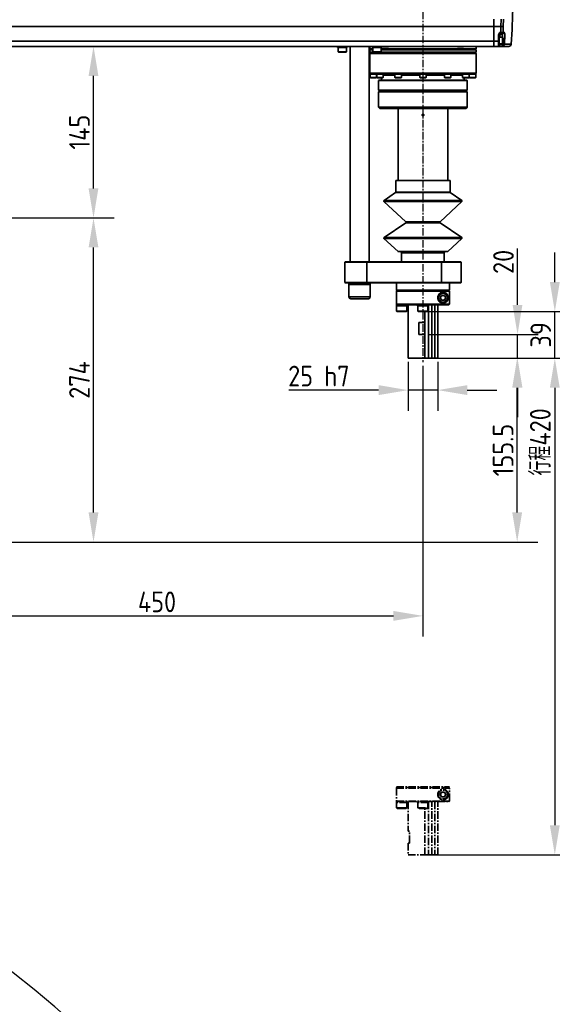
# Model space of a CAD drawing. Header units: millimetres. Extents: x 13873 to 18697, y 1443 to 6366.
# Tile 22 of 28: x 16232 to 16683, y 4175 to 5007. Entities that reach past the tile are written whole.
import ezdxf

# ---------------------------------------------------------------- set-up
doc = ezdxf.new("R2010")
doc.units = ezdxf.units.MM
doc.header["$PDSIZE"] = -1
doc.linetypes.add('CENTER', pattern=[10.16, 6.35, -1.27, 1.27, -1.27])
doc.styles.add('标准汉字', font='gbenor.shx', dxfattribs={"bigfont": 'gbcbig.shx'})
doc.dimstyles.new('ISO-25', dxfattribs={"dimscale": 5, "dimtxt": 3.5, "dimasz": 5, "dimexe": 3.5, "dimexo": 0.625, "dimtad": 1, "dimdec": 1, "dimdsep": 46, "dimtxsty": '标准汉字', "dimcen": 2.5, "dimclrd": 1, "dimclre": 1, "dimadec": 0, "dimazin": 0, "dimtfac": 1, "dimtdec": 1, "dimtmove": 1, "dimatfit": 3, "dimfxl": 1, "dimarcsym": 0})

# ---------------------------------------------------------------- blocks, each defined once
blk = doc.blocks.new('*D59')
at = {"color": 1, "lineweight": -2, "transparency": 16777216}
for p, q in [((16123.47, 4830.11), (16123.47, 4485.87)), ((16573.47, 4714.84), (16573.47, 4485.87)), ((16148.47, 4503.37), (16548.47, 4503.37))]:
    blk.add_line(p, q, dxfattribs=at)
at = {"color": 1, "transparency": 16777216}
for points in [[(16148.47, 4507.53), (16148.47, 4499.2), (16123.47, 4503.37)], [(16548.47, 4507.53), (16548.47, 4499.2), (16573.47, 4503.37)]]:
    blk.add_solid(points, dxfattribs=at)
at = {"layer": 'Defpoints', "color": 0, "transparency": 16777216}
for p in [(16123.47, 4833.24), (16573.47, 4717.96), (16573.47, 4503.37)]:
    blk.add_point(p, dxfattribs=at)
at = {"color": 0, "transparency": 16777216, "insert": (16348.47, 4515.24), "char_height": 17.5, "attachment_point": 5, "style": '标准汉字'}
blk.add_mtext('450', dxfattribs=at)
blk = doc.blocks.new('*D60')
at = {"color": 1, "lineweight": -2, "transparency": 16777216}
for p, q in [((16166.09, 4839.79), (16312.2, 4839.79)), ((16294.7, 4590.79), (16294.7, 4814.79)), ((15764.09, 4565.79), (16312.2, 4565.79))]:
    blk.add_line(p, q, dxfattribs=at)
at = {"color": 1, "transparency": 16777216}
for points in [[(16290.53, 4814.79), (16298.86, 4814.79), (16294.7, 4839.79)], [(16290.53, 4590.79), (16298.86, 4590.79), (16294.7, 4565.79)]]:
    blk.add_solid(points, dxfattribs=at)
at = {"layer": 'Defpoints', "color": 0, "transparency": 16777216}
for p in [(16162.97, 4839.79), (16294.7, 4839.79), (15760.97, 4565.79)]:
    blk.add_point(p, dxfattribs=at)
at = {"color": 0, "transparency": 16777216, "insert": (16282.82, 4702.79), "char_height": 17.5, "attachment_point": 5, "rotation": 90, "style": '标准汉字'}
blk.add_mtext('274', dxfattribs=at)
blk = doc.blocks.new('*D61')
at = {"color": 1, "lineweight": -2, "transparency": 16777216}
for p, q in [((16260.28, 4984.79), (16312.2, 4984.79)), ((16294.7, 4864.79), (16294.7, 4959.79)), ((16166.09, 4839.79), (16312.2, 4839.79))]:
    blk.add_line(p, q, dxfattribs=at)
at = {"color": 1, "transparency": 16777216}
for points in [[(16290.53, 4959.79), (16298.86, 4959.79), (16294.7, 4984.79)], [(16290.53, 4864.79), (16298.86, 4864.79), (16294.7, 4839.79)]]:
    blk.add_solid(points, dxfattribs=at)
at = {"layer": 'Defpoints', "color": 0, "transparency": 16777216}
for p in [(16257.15, 4984.79), (16294.7, 4984.79), (16162.97, 4839.79)]:
    blk.add_point(p, dxfattribs=at)
at = {"color": 0, "transparency": 16777216, "insert": (16282.82, 4912.29), "char_height": 17.5, "attachment_point": 5, "rotation": 90, "style": '标准汉字'}
blk.add_mtext('145', dxfattribs=at)
blk = doc.blocks.new('*D62')
at = {"color": 1, "lineweight": -2, "transparency": 16777216}
for p, q in [((16506.26, 5637.18), (15382.56, 5637.18)), ((15400.06, 4590.79), (15400.06, 5612.18)), ((15500.34, 4565.79), (15382.56, 4565.79))]:
    blk.add_line(p, q, dxfattribs=at)
at = {"color": 1, "transparency": 16777216}
for points in [[(15395.89, 5612.18), (15404.22, 5612.18), (15400.06, 5637.18)], [(15395.89, 4590.79), (15404.22, 4590.79), (15400.06, 4565.79)]]:
    blk.add_solid(points, dxfattribs=at)
at = {"layer": 'Defpoints', "color": 0, "transparency": 16777216}
for p in [(15400.06, 5637.18), (16509.38, 5637.18), (15503.47, 4565.79)]:
    blk.add_point(p, dxfattribs=at)
at = {"color": 0, "transparency": 16777216, "insert": (15388.18, 5101.48), "char_height": 17.5, "attachment_point": 5, "rotation": 90, "style": '标准汉字'}
blk.add_mtext('1071', dxfattribs=at)
blk = doc.blocks.new('*D63')
at = {"color": 1, "lineweight": -2, "transparency": 16777216}
for p, q in [((16560.97, 4718.17), (16560.97, 4676.73)), ((16585.97, 4718.17), (16585.97, 4676.73)), ((16535.97, 4694.23), (16459.87, 4694.23)), ((16585.97, 4694.23), (16560.97, 4694.23)), ((16610.97, 4694.23), (16635.97, 4694.23))]:
    blk.add_line(p, q, dxfattribs=at)
at = {"color": 1, "transparency": 16777216}
for points in [[(16535.97, 4698.4), (16535.97, 4690.06), (16560.97, 4694.23)], [(16610.97, 4698.4), (16610.97, 4690.06), (16585.97, 4694.23)]]:
    blk.add_solid(points, dxfattribs=at)
at = {"layer": 'Defpoints', "color": 0, "transparency": 16777216}
for p in [(16560.97, 4721.29), (16585.97, 4721.29), (16585.97, 4694.23)]:
    blk.add_point(p, dxfattribs=at)
at = {"color": 0, "transparency": 16777216, "insert": (16485.42, 4706.11), "char_height": 17.5, "attachment_point": 5, "style": '标准汉字'}
blk.add_mtext('25 h7', dxfattribs=at)
blk = doc.blocks.new('*D64')
at = {"color": 1, "lineweight": -2, "transparency": 16777216}
for p, q in [((16653.51, 4766.29), (16653.51, 4813.97)), ((16578.25, 4741.29), (16671.01, 4741.29)), ((16653.51, 4721.29), (16653.51, 4741.29)), ((16589.09, 4721.29), (16671.01, 4721.29)), ((16653.51, 4696.29), (16653.51, 4671.29))]:
    blk.add_line(p, q, dxfattribs=at)
at = {"color": 1, "transparency": 16777216}
for points in [[(16649.34, 4766.29), (16657.68, 4766.29), (16653.51, 4741.29)], [(16649.34, 4696.29), (16657.68, 4696.29), (16653.51, 4721.29)]]:
    blk.add_solid(points, dxfattribs=at)
at = {"layer": 'Defpoints', "color": 0, "transparency": 16777216}
for p in [(16575.12, 4741.29), (16653.51, 4741.29), (16585.97, 4721.29)]:
    blk.add_point(p, dxfattribs=at)
at = {"color": 0, "transparency": 16777216, "insert": (16641.64, 4802.63), "char_height": 17.5, "attachment_point": 5, "rotation": 90, "style": '标准汉字'}
blk.add_mtext('20', dxfattribs=at)
blk = doc.blocks.new('*D66')
at = {"color": 1, "lineweight": -2, "transparency": 16777216}
for p, q in [((16685.08, 4785.59), (16685.08, 4810.59)), ((16576.59, 4760.59), (16702.58, 4760.59)), ((16685.08, 4721.29), (16685.08, 4760.59)), ((16589.09, 4721.29), (16702.58, 4721.29)), ((16685.08, 4696.29), (16685.08, 4671.29))]:
    blk.add_line(p, q, dxfattribs=at)
at = {"color": 1, "transparency": 16777216}
for points in [[(16680.91, 4785.59), (16689.25, 4785.59), (16685.08, 4760.59)], [(16680.91, 4696.29), (16689.25, 4696.29), (16685.08, 4721.29)]]:
    blk.add_solid(points, dxfattribs=at)
at = {"layer": 'Defpoints', "color": 0, "transparency": 16777216}
for p in [(16573.47, 4760.59), (16685.08, 4760.59), (16585.97, 4721.29)]:
    blk.add_point(p, dxfattribs=at)
at = {"color": 0, "transparency": 16777216, "insert": (16673.21, 4740.94), "char_height": 17.5, "attachment_point": 5, "rotation": 90, "style": '标准汉字'}
blk.add_mtext('39', dxfattribs=at)
blk = doc.blocks.new('*D67')
at = {"color": 1, "lineweight": -2, "transparency": 16777216}
for p, q in [((16589.09, 4721.29), (16702.58, 4721.29)), ((16685.08, 4696.29), (16685.08, 4326.35)), ((16578.16, 4301.35), (16702.58, 4301.35))]:
    blk.add_line(p, q, dxfattribs=at)
at = {"color": 1, "transparency": 16777216}
for points in [[(16680.91, 4696.29), (16689.25, 4696.29), (16685.08, 4721.29)], [(16680.91, 4326.35), (16689.25, 4326.35), (16685.08, 4301.35)]]:
    blk.add_solid(points, dxfattribs=at)
at = {"layer": 'Defpoints', "color": 0, "transparency": 16777216}
for p in [(16585.97, 4721.29), (16575.04, 4301.35), (16685.08, 4301.35)]:
    blk.add_point(p, dxfattribs=at)
at = {"color": 0, "transparency": 16777216, "insert": (16672.82, 4650.5), "char_height": 17.5, "attachment_point": 5, "rotation": 90, "style": '标准汉字'}
blk.add_mtext('行程420', dxfattribs=at)
blk = doc.blocks.new('*D73')
at = {"color": 1, "lineweight": -2, "transparency": 16777216}
for p, q in [((16572.61, 4721.29), (16670.71, 4721.29)), ((16653.21, 4590.79), (16653.21, 4696.29)), ((15635.34, 4565.79), (16670.71, 4565.79))]:
    blk.add_line(p, q, dxfattribs=at)
at = {"color": 1, "transparency": 16777216}
for points in [[(16649.04, 4696.29), (16657.38, 4696.29), (16653.21, 4721.29)], [(16649.04, 4590.79), (16657.38, 4590.79), (16653.21, 4565.79)]]:
    blk.add_solid(points, dxfattribs=at)
at = {"layer": 'Defpoints', "color": 0, "transparency": 16777216}
for p in [(16569.48, 4721.29), (16653.21, 4721.29), (15632.22, 4565.79)]:
    blk.add_point(p, dxfattribs=at)
at = {"color": 0, "transparency": 16777216, "insert": (16641.34, 4643.54), "char_height": 17.5, "attachment_point": 5, "rotation": 90, "style": '标准汉字'}
blk.add_mtext('155.5', dxfattribs=at)

msp = doc.modelspace()

# ---------------------------------------------------------------- linework, layer by layer
at = {"color": 4, "linetype": 'CENTER'}
msp.add_line((16573.47, 5075.09), (16573.47, 4717.96), dxfattribs=at)
at = {"linetype": 'Continuous', "lineweight": 35}
for p, q in [((16633.47, 5007.9), (16633.47, 5001.7)), ((16639.42, 5001.7), (16639.57, 5007.9)), ((16641.53, 5007.85), (16641.38, 5001.86)), ((16633.47, 5001.7), (16043.47, 5001.7)), ((16633.47, 5001.7), (16633.47, 4989.17)), ((16639.42, 5001.7), (16633.47, 5001.7)), ((16637.47, 4989.17), (16637.47, 4994.33)), ((16638.47, 4996.54), (16639.27, 4996.54)), ((16638.47, 4996.54), (16638.47, 4994.79)), ((16639.27, 4994.79), (16638.47, 4994.79)), ((16638.47, 4994.79), (16638.47, 4992.54)), ((16639.27, 4994.79), (16639.27, 4996.54)), ((16640.13, 4994.79), (16639.27, 4994.79)), ((16641.23, 4996.68), (16642.1, 4996.68)), ((16043.47, 4989.17), (16633.47, 4989.17)), ((16633.47, 4989.17), (16633.47, 4984.79)), ((16637.47, 4989.17), (16633.47, 4989.17)), ((16637.97, 4992.54), (16637.47, 4992.54)), ((16637.47, 4984.79), (16637.47, 4989.17)), ((16637.47, 4987.04), (16637.97, 4987.04)), ((16637.47, 4986.79), (16638.47, 4986.79)), ((16640.67, 4992.54), (16637.97, 4992.54)), ((16637.97, 4987.04), (16637.97, 4992.54)), ((16637.97, 4992.54), (16637.97, 4987.25)), ((16637.97, 4987.25), (16637.97, 4987.04)), ((16637.97, 4987.04), (16640.67, 4987.04)), ((16638.47, 4987.04), (16638.47, 4986.79)), ((16638.47, 4986.79), (16638.47, 4984.79)), ((16638.47, 4986.79), (16640.4, 4986.79)), ((16640.4, 4986.79), (16640.42, 4987.04)), ((16640.4, 4986.79), (16642.36, 4986.63)), ((16640.4, 4984.79), (16640.4, 4986.79)), ((16640.97, 4992.24), (16640.67, 4992.54)), ((16640.67, 4987.04), (16640.67, 4992.54)), ((16640.67, 4987.04), (16640.97, 4987.34)), ((16640.97, 4992.24), (16640.97, 4987.34)), ((16640.97, 4991.28), (16642.72, 4991.15)), ((16642.36, 4986.63), (16648.09, 4986.63)), ((16633.47, 4984.79), (16043.47, 4984.79)), ((16500.68, 4984.79), (16500.68, 4984.49)), ((16509.68, 4984.49), (16500.68, 4984.49)), ((16501.68, 4984.49), (16501.68, 4983.79)), ((16501.68, 4983.79), (16501.68, 4980.14)), ((16501.68, 4983.79), (16508.68, 4983.79)), ((16501.68, 4980.14), (16502.03, 4979.79)), ((16501.68, 4980.14), (16508.68, 4980.14)), ((16508.33, 4979.79), (16502.03, 4979.79)), ((16508.33, 4979.79), (16508.68, 4980.14)), ((16508.68, 4983.79), (16508.68, 4984.49)), ((16508.68, 4980.14), (16508.68, 4983.79)), ((16509.68, 4984.49), (16509.68, 4984.79)), ((16511.91, 4984.79), (16511.91, 4802.79)), ((16527.91, 4802.79), (16527.91, 4984.79)), ((16528.47, 4984.79), (16528.47, 4982.69)), ((16528.47, 4982.69), (16528.87, 4982.29)), ((16528.47, 4982.69), (16531.13, 4982.69)), ((16528.97, 4982.29), (16528.47, 4981.79)), ((16528.47, 4981.79), (16528.47, 4979.79)), ((16531.13, 4981.79), (16528.47, 4981.79)), ((16528.47, 4979.79), (16528.97, 4979.29)), ((16531.48, 4979.79), (16528.47, 4979.79)), ((16528.87, 4979.29), (16528.47, 4978.89)), ((16528.47, 4978.89), (16528.47, 4962.19)), ((16618.47, 4978.89), (16528.47, 4978.89)), ((16528.87, 4982.29), (16531.13, 4982.29)), ((16618.07, 4979.29), (16528.87, 4979.29)), ((16530.13, 4984.79), (16530.13, 4984.49)), ((16539.13, 4984.49), (16530.13, 4984.49)), ((16531.13, 4984.49), (16531.13, 4983.79)), ((16531.13, 4983.79), (16531.13, 4980.14)), ((16531.13, 4983.79), (16536.38, 4983.79)), ((16538.13, 4983.79), (16531.13, 4983.79)), ((16531.13, 4980.14), (16531.48, 4979.79)), ((16531.13, 4980.14), (16536.38, 4980.14)), ((16536.2, 4979.79), (16531.48, 4979.79)), ((16537.78, 4979.79), (16536.2, 4979.79)), ((16536.38, 4983.79), (16538.13, 4983.79)), ((16536.38, 4980.14), (16538.13, 4980.14)), ((16537.78, 4979.79), (16538.13, 4980.14)), ((16573.47, 4979.79), (16537.78, 4979.79)), ((16538.13, 4983.79), (16538.13, 4984.49)), ((16538.13, 4980.14), (16538.13, 4983.79)), ((16538.13, 4982.69), (16618.47, 4982.69)), ((16538.13, 4982.29), (16561.2, 4982.29)), ((16573.47, 4981.79), (16538.13, 4981.79)), ((16539.13, 4984.49), (16539.13, 4984.79)), ((16539.17, 4984.39), (16539.17, 4984.79)), ((16539.17, 4984.39), (16539.7, 4984.76)), ((16544.33, 4984.39), (16539.17, 4984.39)), ((16539.72, 4984.79), (16539.7, 4984.76)), ((16539.7, 4984.76), (16539.7, 4984.79)), ((16544.29, 4984.79), (16544.29, 4984.76)), ((16544.33, 4984.39), (16544.29, 4984.76)), ((16544.33, 4984.79), (16544.33, 4984.39)), ((16562.65, 4982.29), (16561.16, 4982.29)), ((16562.65, 4982.29), (16616.35, 4982.29)), ((16618.47, 4981.79), (16573.47, 4981.79)), ((16618.47, 4979.79), (16573.47, 4979.79)), ((16602.6, 4984.39), (16602.6, 4984.79)), ((16602.6, 4984.39), (16602.64, 4984.76)), ((16607.76, 4984.39), (16602.6, 4984.39)), ((16602.64, 4984.76), (16602.64, 4984.79)), ((16607.24, 4984.76), (16607.22, 4984.79)), ((16607.24, 4984.79), (16607.24, 4984.76)), ((16607.76, 4984.39), (16607.24, 4984.76)), ((16607.76, 4984.79), (16607.76, 4984.39)), ((16616.49, 4982.29), (16616.35, 4982.29)), ((16616.74, 4982.29), (16618.07, 4982.29)), ((16618.47, 4981.79), (16617.97, 4982.29)), ((16617.97, 4979.29), (16618.47, 4979.79)), ((16618.07, 4982.29), (16618.47, 4982.69)), ((16618.47, 4978.89), (16618.07, 4979.29)), ((16618.47, 4982.69), (16618.47, 4984.79)), ((16618.47, 4979.79), (16618.47, 4981.79)), ((16618.47, 4962.19), (16618.47, 4978.89)), ((16637.47, 4984.79), (16633.47, 4984.79)), ((16640.4, 4984.79), (16638.47, 4984.79)), ((16646.1, 4984.79), (16640.4, 4984.79)), ((16528.47, 4962.19), (16528.87, 4961.79)), ((16528.47, 4962.19), (16618.47, 4962.19)), ((16528.72, 4961.79), (16528.72, 4961.29)), ((16528.88, 4961.79), (16528.72, 4961.79)), ((16528.72, 4961.29), (16528.72, 4958.59)), ((16528.72, 4961.29), (16529.96, 4961.29)), ((16534.22, 4961.29), (16528.72, 4961.29)), ((16528.88, 4961.79), (16534.34, 4961.79)), ((16529.96, 4961.29), (16534.22, 4961.29)), ((16534.22, 4961.29), (16534.22, 4961.79)), ((16534.22, 4958.59), (16534.22, 4961.29)), ((16534.34, 4961.79), (16534.34, 4961.29)), ((16534.34, 4961.29), (16534.34, 4958.59)), ((16534.34, 4961.29), (16536.94, 4961.29)), ((16539.84, 4961.29), (16534.34, 4961.29)), ((16535.31, 4961.79), (16534.39, 4961.79)), ((16535.31, 4961.79), (16550.37, 4961.79)), ((16536.94, 4961.29), (16539.84, 4961.29)), ((16539.84, 4961.29), (16539.84, 4961.79)), ((16539.84, 4958.59), (16539.84, 4961.29)), ((16539.84, 4960.79), (16549.72, 4960.79)), ((16549.72, 4961.79), (16549.72, 4961.29)), ((16549.72, 4961.29), (16549.72, 4958.59)), ((16549.72, 4961.29), (16553.71, 4961.29)), ((16555.22, 4961.29), (16549.72, 4961.29)), ((16551.97, 4961.79), (16550.37, 4961.79)), ((16551.97, 4961.79), (16572.54, 4961.79)), ((16553.71, 4961.29), (16555.22, 4961.29)), ((16555.22, 4961.29), (16555.22, 4961.79)), ((16555.22, 4958.59), (16555.22, 4961.29)), ((16555.22, 4960.79), (16570.72, 4960.79)), ((16570.72, 4961.79), (16570.72, 4961.29)), ((16570.72, 4961.29), (16570.72, 4958.59)), ((16570.72, 4961.29), (16575.77, 4961.29)), ((16576.22, 4961.29), (16570.72, 4961.29)), ((16574.39, 4961.79), (16572.54, 4961.79)), ((16574.39, 4961.79), (16594.96, 4961.79)), ((16575.77, 4961.29), (16576.22, 4961.29)), ((16576.22, 4961.29), (16576.22, 4961.79)), ((16576.22, 4958.59), (16576.22, 4961.29)), ((16576.22, 4960.79), (16591.72, 4960.79)), ((16591.72, 4961.79), (16591.72, 4961.29)), ((16591.72, 4961.29), (16591.72, 4958.59)), ((16591.72, 4961.29), (16597.21, 4961.29)), ((16597.22, 4961.29), (16591.72, 4961.29)), ((16596.56, 4961.79), (16594.96, 4961.79)), ((16596.56, 4961.79), (16611.62, 4961.79)), ((16597.21, 4961.29), (16597.22, 4961.29)), ((16597.22, 4961.29), (16597.22, 4961.79)), ((16597.22, 4958.59), (16597.22, 4961.29)), ((16597.22, 4960.79), (16607.09, 4960.79)), ((16607.09, 4961.79), (16607.09, 4961.29)), ((16607.09, 4961.29), (16607.09, 4958.59)), ((16607.09, 4961.29), (16612.59, 4961.29)), ((16607.39, 4961.29), (16607.09, 4961.29)), ((16612.59, 4961.29), (16607.39, 4961.29)), ((16612.55, 4961.79), (16611.62, 4961.79)), ((16612.59, 4961.29), (16612.59, 4961.79)), ((16612.59, 4961.79), (16618.06, 4961.79)), ((16612.59, 4958.59), (16612.59, 4961.29)), ((16612.72, 4961.79), (16612.72, 4961.29)), ((16612.72, 4961.29), (16612.72, 4958.59)), ((16612.72, 4961.29), (16618.22, 4961.29)), ((16613.96, 4961.29), (16612.72, 4961.29)), ((16618.22, 4961.29), (16613.96, 4961.29)), ((16618.07, 4961.79), (16618.47, 4962.19)), ((16618.22, 4961.79), (16618.07, 4961.79)), ((16618.22, 4961.29), (16618.22, 4961.79)), ((16618.22, 4958.59), (16618.22, 4961.29)), ((16528.72, 4958.59), (16529.02, 4958.29)), ((16528.72, 4958.59), (16529.96, 4958.59)), ((16530.13, 4958.29), (16529.02, 4958.29)), ((16529.96, 4958.59), (16534.22, 4958.59)), ((16533.92, 4958.29), (16530.13, 4958.29)), ((16533.92, 4958.29), (16534.22, 4958.59)), ((16534.34, 4958.59), (16534.64, 4958.29)), ((16534.34, 4958.59), (16536.94, 4958.59)), ((16536.96, 4958.29), (16534.64, 4958.29)), ((16536.37, 4956.29), (16535.97, 4955.89)), ((16535.97, 4955.89), (16535.97, 4947.79)), ((16610.97, 4955.89), (16535.97, 4955.89)), ((16573.47, 4956.29), (16536.37, 4956.29)), ((16536.94, 4958.59), (16539.84, 4958.59)), ((16539.54, 4958.29), (16536.96, 4958.29)), ((16538.47, 4958.29), (16538.47, 4956.29)), ((16539.54, 4958.29), (16539.84, 4958.59)), ((16539.84, 4960.39), (16549.72, 4960.39)), ((16549.72, 4958.59), (16550.02, 4958.29)), ((16549.72, 4958.59), (16553.71, 4958.59)), ((16553.57, 4958.29), (16550.02, 4958.29)), ((16554.92, 4958.29), (16553.57, 4958.29)), ((16553.71, 4958.59), (16555.22, 4958.59)), ((16554.92, 4958.29), (16555.22, 4958.59)), ((16555.22, 4960.39), (16570.72, 4960.39)), ((16570.72, 4958.59), (16571.02, 4958.29)), ((16570.72, 4958.59), (16575.77, 4958.59)), ((16575.52, 4958.29), (16571.02, 4958.29)), ((16610.57, 4956.29), (16573.47, 4956.29)), ((16575.92, 4958.29), (16575.52, 4958.29)), ((16575.77, 4958.59), (16576.22, 4958.59)), ((16575.92, 4958.29), (16576.22, 4958.59)), ((16576.22, 4960.39), (16591.72, 4960.39)), ((16591.72, 4958.59), (16592.02, 4958.29)), ((16591.72, 4958.59), (16597.21, 4958.59)), ((16596.92, 4958.29), (16592.02, 4958.29)), ((16596.92, 4958.29), (16597.22, 4958.59)), ((16597.21, 4958.59), (16597.22, 4958.59)), ((16597.22, 4960.39), (16607.09, 4960.39)), ((16607.09, 4958.59), (16607.39, 4958.29)), ((16607.09, 4958.59), (16612.59, 4958.59)), ((16612.29, 4958.29), (16607.39, 4958.29)), ((16608.47, 4956.29), (16608.47, 4958.29)), ((16610.97, 4955.89), (16610.57, 4956.29)), ((16610.97, 4947.79), (16610.97, 4955.89)), ((16612.29, 4958.29), (16612.59, 4958.59)), ((16612.72, 4958.59), (16613.02, 4958.29)), ((16612.72, 4958.59), (16618.22, 4958.59)), ((16617.92, 4958.29), (16613.02, 4958.29)), ((16617.92, 4958.29), (16618.22, 4958.59)), ((16535.97, 4947.79), (16536.47, 4947.29)), ((16610.97, 4947.79), (16535.97, 4947.79)), ((16536.97, 4947.29), (16535.97, 4946.29)), ((16536.97, 4947.29), (16535.97, 4946.29)), ((16535.97, 4946.29), (16535.97, 4933.29)), ((16535.97, 4946.29), (16535.97, 4933.29)), ((16610.97, 4946.29), (16535.97, 4946.29)), ((16610.47, 4947.29), (16536.47, 4947.29)), ((16610.97, 4946.29), (16609.97, 4947.29)), ((16610.97, 4946.29), (16609.97, 4947.29)), ((16610.47, 4947.29), (16610.97, 4947.79)), ((16610.97, 4933.29), (16610.97, 4946.29)), ((16610.97, 4933.29), (16610.97, 4946.29)), ((16535.97, 4933.29), (16536.97, 4932.29)), ((16535.97, 4933.29), (16536.97, 4932.29)), ((16610.97, 4933.29), (16535.97, 4933.29)), ((16536.97, 4932.29), (16609.97, 4932.29)), ((16552.47, 4932.29), (16552.47, 4871.29)), ((16552.47, 4932.29), (16552.47, 4871.29)), ((16573.92, 4927.39), (16572.76, 4927.02)), ((16573.92, 4927.39), (16572.76, 4927.02)), ((16594.47, 4871.29), (16594.47, 4932.29)), ((16594.47, 4871.29), (16594.47, 4932.29)), ((16609.97, 4932.29), (16610.97, 4933.29)), ((16609.97, 4932.29), (16610.97, 4933.29)), ((16572.76, 4927.02), (16573.22, 4927.16)), ((16572.76, 4927.02), (16573.22, 4927.16)), ((16550.47, 4871.29), (16550.47, 4861.42)), ((16596.47, 4871.29), (16550.47, 4871.29)), ((16596.47, 4861.42), (16596.47, 4871.29)), ((16550.36, 4861.22), (16540.58, 4854.55)), ((16596.58, 4861.22), (16550.36, 4861.22)), ((16550.47, 4861.42), (16596.47, 4861.42)), ((16606.35, 4854.55), (16596.58, 4861.22)), ((16540.52, 4853.77), (16559.01, 4836.52)), ((16606.41, 4853.77), (16540.52, 4853.77)), ((16540.58, 4854.55), (16604.62, 4854.55)), ((16587.92, 4836.52), (16606.41, 4853.77)), ((16604.62, 4854.55), (16606.35, 4854.55)), ((16558.95, 4835.74), (16540.58, 4823.22)), ((16587.98, 4835.74), (16558.95, 4835.74)), ((16559.01, 4836.52), (16587.16, 4836.52)), ((16587.16, 4836.52), (16587.92, 4836.52)), ((16606.35, 4823.22), (16587.98, 4835.74)), ((16540.52, 4822.44), (16552.4, 4811.36)), ((16606.41, 4822.44), (16540.52, 4822.44)), ((16540.58, 4823.22), (16604.62, 4823.22)), ((16594.54, 4811.36), (16606.41, 4822.44)), ((16604.62, 4823.22), (16606.35, 4823.22)), ((16552.4, 4811.36), (16594.54, 4811.36)), ((16593.27, 4811.29), (16552.57, 4811.29)), ((16594.37, 4811.29), (16593.27, 4811.29)), ((16507.91, 4802.79), (16507.41, 4802.29)), ((16507.91, 4802.79), (16525.72, 4802.79)), ((16525.96, 4802.29), (16525.72, 4802.79)), ((16525.72, 4802.79), (16588.96, 4802.79)), ((16555.47, 4810.29), (16555.47, 4802.79)), ((16590.52, 4810.29), (16555.47, 4810.29)), ((16588.96, 4802.79), (16589.2, 4802.29)), ((16588.96, 4802.79), (16605.47, 4802.79)), ((16591.47, 4810.29), (16590.52, 4810.29)), ((16591.47, 4802.79), (16591.47, 4810.29)), ((16605.97, 4802.29), (16605.47, 4802.79)), ((16507.41, 4802.29), (16507.41, 4785.29)), ((16525.96, 4802.29), (16507.41, 4802.29)), ((16525.96, 4802.29), (16525.96, 4785.29)), ((16589.2, 4802.29), (16525.96, 4802.29)), ((16589.2, 4802.29), (16589.2, 4785.29)), ((16605.97, 4802.29), (16589.2, 4802.29)), ((16605.97, 4785.29), (16605.97, 4802.29)), ((16507.41, 4785.29), (16507.91, 4784.79)), ((16507.41, 4785.29), (16525.96, 4785.29)), ((16525.72, 4784.79), (16507.91, 4784.79)), ((16510.91, 4784.79), (16510.91, 4783.49)), ((16510.91, 4783.49), (16510.91, 4772.99)), ((16510.91, 4783.49), (16527.44, 4783.49)), ((16528.91, 4783.49), (16510.91, 4783.49)), ((16525.72, 4784.79), (16525.96, 4785.29)), ((16588.96, 4784.79), (16525.72, 4784.79)), ((16525.96, 4785.29), (16589.2, 4785.29)), ((16527.44, 4783.49), (16528.91, 4783.49)), ((16528.91, 4783.49), (16528.91, 4784.79)), ((16528.91, 4772.99), (16528.91, 4783.49)), ((16550.97, 4784.79), (16550.97, 4778.79)), ((16550.97, 4778.79), (16551.47, 4778.29)), ((16550.97, 4778.79), (16595.97, 4778.79)), ((16551.47, 4778.29), (16550.97, 4777.79)), ((16550.97, 4777.79), (16550.97, 4766.79)), ((16550.97, 4777.79), (16595.96, 4777.79)), ((16595.47, 4778.29), (16551.47, 4778.29)), ((16595.45, 4778.29), (16551.47, 4778.29)), ((16589.2, 4785.29), (16588.96, 4784.79)), ((16605.47, 4784.79), (16588.96, 4784.79)), ((16589.2, 4785.29), (16605.97, 4785.29)), ((16595.96, 4777.79), (16595.45, 4778.29)), ((16595.47, 4778.29), (16595.97, 4778.79)), ((16595.96, 4766.79), (16595.96, 4777.79)), ((16595.97, 4778.79), (16595.97, 4784.79)), ((16605.47, 4784.79), (16605.97, 4785.29)), ((16510.91, 4772.99), (16527.44, 4772.99)), ((16526.19, 4771.49), (16512.41, 4771.49)), ((16527.41, 4771.49), (16526.19, 4771.49)), ((16527.44, 4772.99), (16528.91, 4772.99)), ((16589.31, 4774.29), (16588.16, 4772.29)), ((16588.16, 4772.29), (16589.31, 4770.29)), ((16591.62, 4774.29), (16589.31, 4774.29)), ((16589.31, 4770.29), (16591.62, 4770.29)), ((16592.78, 4772.29), (16591.62, 4774.29)), ((16591.62, 4770.29), (16592.78, 4772.29)), ((16594.85, 4771.27), (16594.85, 4773.31)), ((16550.97, 4766.79), (16551.47, 4766.29)), ((16550.97, 4766.79), (16595.96, 4766.79)), ((16550.97, 4766.29), (16550.97, 4765.59)), ((16551.59, 4766.29), (16550.97, 4766.29)), ((16559.97, 4765.59), (16550.97, 4765.59)), ((16551.22, 4765.59), (16551.22, 4761.02)), ((16551.22, 4761.02), (16551.65, 4760.59)), ((16551.22, 4761.02), (16553.14, 4761.02)), ((16551.59, 4766.29), (16571.19, 4766.29)), ((16553.14, 4761.02), (16559.72, 4761.02)), ((16559.29, 4760.59), (16559.72, 4761.02)), ((16559.72, 4761.02), (16559.72, 4765.59)), ((16559.97, 4765.59), (16559.97, 4766.29)), ((16560.97, 4766.29), (16560.97, 4751.29)), ((16560.97, 4766.29), (16560.97, 4751.29)), ((16560.97, 4766.29), (16560.97, 4721.29)), ((16560.97, 4766.29), (16560.97, 4721.29)), ((16568.97, 4766.29), (16568.97, 4765.59)), ((16577.97, 4765.59), (16568.97, 4765.59)), ((16569.22, 4765.59), (16569.22, 4761.02)), ((16569.22, 4761.02), (16569.65, 4760.59)), ((16569.22, 4761.02), (16577.03, 4761.02)), ((16575.74, 4766.29), (16571.19, 4766.29)), ((16575.74, 4766.29), (16595.45, 4766.29)), ((16577.03, 4761.02), (16577.72, 4761.02)), ((16577.29, 4760.59), (16577.72, 4761.02)), ((16577.72, 4761.02), (16577.72, 4765.59)), ((16577.97, 4765.59), (16577.97, 4766.29)), ((16578.31, 4766.29), (16578.31, 4751.29)), ((16578.31, 4766.29), (16578.31, 4721.29)), ((16581.03, 4751.29), (16581.03, 4766.29)), ((16581.03, 4721.29), (16581.03, 4766.29)), ((16583.42, 4766.29), (16583.42, 4751.29)), ((16583.42, 4766.29), (16583.42, 4721.29)), ((16585.97, 4751.29), (16585.97, 4766.29)), ((16585.97, 4751.29), (16585.97, 4766.29)), ((16585.97, 4721.29), (16585.97, 4766.29)), ((16585.97, 4721.29), (16585.97, 4766.29)), ((16595.45, 4766.29), (16595.96, 4766.79)), ((16553.38, 4760.59), (16551.65, 4760.59)), ((16559.29, 4760.59), (16553.38, 4760.59)), ((16576.67, 4760.59), (16569.65, 4760.59)), ((16575.04, 4751.29), (16575.04, 4760.59)), ((16575.04, 4751.29), (16575.04, 4760.59)), ((16577.29, 4760.59), (16576.67, 4760.59)), ((16569.97, 4751.29), (16569.97, 4741.29)), ((16575.04, 4751.29), (16569.97, 4751.29)), ((16575.04, 4751.29), (16575.12, 4751.29)), ((16575.12, 4751.29), (16575.12, 4741.29)), ((16569.97, 4741.29), (16575.04, 4741.29)), ((16575.04, 4721.29), (16575.04, 4741.29)), ((16575.12, 4741.29), (16575.04, 4741.29)), ((16560.97, 4721.29), (16575.04, 4721.29)), ((16575.04, 4721.29), (16578.31, 4721.29)), ((16578.31, 4721.29), (16581.03, 4721.29)), ((16581.03, 4721.29), (16583.42, 4721.29)), ((16583.42, 4721.29), (16585.97, 4721.29))]:
    msp.add_line(p, q, dxfattribs=at)
at = {"linetype": 'CENTER', "lineweight": 35}
for p, q in [((16550.97, 4358.85), (16551.47, 4358.35)), ((16550.97, 4358.85), (16595.97, 4358.85)), ((16551.47, 4358.35), (16550.97, 4357.85)), ((16550.97, 4357.85), (16550.97, 4346.85)), ((16550.97, 4357.85), (16595.96, 4357.85)), ((16595.47, 4358.35), (16551.47, 4358.35)), ((16595.45, 4358.35), (16551.47, 4358.35)), ((16589.31, 4354.35), (16588.16, 4352.35)), ((16591.62, 4354.35), (16589.31, 4354.35)), ((16592.78, 4352.35), (16591.62, 4354.35)), ((16594.85, 4351.33), (16594.85, 4353.36)), ((16595.96, 4357.85), (16595.45, 4358.35)), ((16595.47, 4358.35), (16595.97, 4358.85)), ((16595.96, 4346.85), (16595.96, 4357.85)), ((16550.97, 4346.85), (16551.47, 4346.35)), ((16550.97, 4346.85), (16595.96, 4346.85)), ((16550.97, 4346.35), (16550.97, 4345.65)), ((16551.59, 4346.35), (16550.97, 4346.35)), ((16559.97, 4345.65), (16550.97, 4345.65)), ((16551.22, 4345.65), (16551.22, 4341.08)), ((16551.59, 4346.35), (16571.19, 4346.35)), ((16559.72, 4341.08), (16559.72, 4345.65)), ((16559.97, 4345.65), (16559.97, 4346.35)), ((16560.97, 4346.35), (16560.97, 4321.35)), ((16568.97, 4346.35), (16568.97, 4345.65)), ((16577.97, 4345.65), (16568.97, 4345.65)), ((16569.22, 4345.65), (16569.22, 4341.08)), ((16575.74, 4346.35), (16571.19, 4346.35)), ((16575.74, 4346.35), (16595.45, 4346.35)), ((16577.72, 4341.08), (16577.72, 4345.65)), ((16577.97, 4345.65), (16577.97, 4346.35)), ((16578.31, 4346.35), (16578.31, 4301.35)), ((16581.03, 4301.35), (16581.03, 4346.35)), ((16583.42, 4346.35), (16583.42, 4301.35)), ((16585.97, 4301.35), (16585.97, 4346.35)), ((16588.16, 4352.35), (16589.31, 4350.35)), ((16589.31, 4350.35), (16591.62, 4350.35)), ((16591.62, 4350.35), (16592.78, 4352.35)), ((16595.45, 4346.35), (16595.96, 4346.85)), ((16551.22, 4341.08), (16551.65, 4340.65)), ((16551.22, 4341.08), (16553.14, 4341.08)), ((16553.38, 4340.65), (16551.65, 4340.65)), ((16553.14, 4341.08), (16559.72, 4341.08)), ((16559.29, 4340.65), (16553.38, 4340.65)), ((16559.29, 4340.65), (16559.72, 4341.08)), ((16569.22, 4341.08), (16569.65, 4340.65)), ((16569.22, 4341.08), (16577.03, 4341.08)), ((16576.67, 4340.65), (16569.65, 4340.65)), ((16575.04, 4301.35), (16575.04, 4340.65)), ((16577.29, 4340.65), (16576.67, 4340.65)), ((16577.03, 4341.08), (16577.72, 4341.08)), ((16577.29, 4340.65), (16577.72, 4341.08)), ((16562.07, 4321.35), (16560.97, 4321.35)), ((16562.07, 4311.35), (16562.07, 4321.35)), ((16560.97, 4311.35), (16560.97, 4301.35)), ((16560.97, 4311.35), (16562.07, 4311.35)), ((16560.97, 4301.35), (16575.04, 4301.35)), ((16575.04, 4301.35), (16578.31, 4301.35)), ((16578.31, 4301.35), (16581.03, 4301.35)), ((16581.03, 4301.35), (16583.42, 4301.35)), ((16583.42, 4301.35), (16585.97, 4301.35))]:
    msp.add_line(p, q, dxfattribs=at)
at = {"linetype": 'Continuous', "lineweight": 35}
for radius in [4.25, 3.75]:
    msp.add_circle((16590.47, 4772.29), radius, dxfattribs=at)
at = {"linetype": 'CENTER', "lineweight": 35}
for radius in [4.25, 3.75]:
    msp.add_circle((16590.47, 4352.35), radius, dxfattribs=at)
at = {"linetype": 'Continuous', "lineweight": 35}
for centre, radius, start, end in [((16249.47, 5019.79), 400, 355.24388, 0.00007), ((16638.47, 4993.79), 1, 90, 180), ((16255.46, 5009.72), 384.04, 358.03455, 358.80457), ((16639.84, 5002.65), 6.13, 264.65161, 283.08739), ((16639.26, 4996.77), 1.98, 270.5112, 357.27074), ((16639.91, 5007.84), 6.15, 265.42977, 283.81419), ((16640.12, 4996.77), 1.98, 270.45184, 357.2041), ((16255.49, 5009.91), 385.97, 358.03455, 358.80457), ((16640.38, 4986.77), 1.98, 270.372, 355.69886), ((16249.47, 5019.79), 394.29, 355.17486, 355.83409), ((16646.1, 4986.79), 2, 270, 355.24388), ((16550.22, 4861.42), 0.25, 304.2945, 0), ((16596.72, 4861.42), 0.25, 180, 235.7055), ((16540.87, 4854.14), 0.5, 124.2945, 226.97877), ((16606.07, 4854.14), 0.5, 313.02123, 55.7055), ((16558.67, 4836.16), 0.5, 304.2945, 46.97877), ((16588.27, 4836.16), 0.5, 133.02123, 235.7055), ((16540.87, 4822.8), 0.5, 124.2945, 226.97877), ((16606.07, 4822.8), 0.5, 313.02123, 55.7055), ((16552.57, 4811.54), 0.25, 226.97877, 270), ((16554.47, 4810.29), 1, 0, 90), ((16592.47, 4810.29), 1, 90, 180), ((16594.37, 4811.54), 0.25, 270, 313.02123), ((16512.41, 4772.99), 1.5, 180, 270), ((16527.41, 4772.99), 1.5, 270, 0), ((16590.47, 4772.29), 2, 150, 210), ((16590.47, 4772.29), 2, 90, 150), ((16590.47, 4772.29), 2, 210, 270), ((16590.47, 4772.29), 2, 30, 90), ((16590.47, 4772.29), 2, 270, 330), ((16590.47, 4772.29), 2, 330, 30)]:
    msp.add_arc(centre, radius, start, end, dxfattribs=at)
at = {"color": 4}
msp.add_arc((15676.41, 3489.42), 900, 225, 135, dxfattribs=at)
at = {"linetype": 'CENTER', "lineweight": 35}
for start, end in [(150, 210), (90, 150), (30, 90), (330, 30), (210, 270), (270, 330)]:
    msp.add_arc((16590.47, 4352.35), 2, start, end, dxfattribs=at)
at = {"linetype": 'Continuous', "lineweight": 35}
for points, knots in [([(16637.47, 4994.33), (16637.5, 4994.56), (16637.58, 4995.3), (16638.08, 4996), (16638.42, 4996.48), (16638.47, 4996.54), (16638.47, 4996.54)], [0, 0, 0, 0, 0.283116, 0.90121, 0.996395, 1, 1, 1, 1]), ([(16640.81, 4992.4), (16640.82, 4992.65), (16640.83, 4993.28), (16640.7, 4994.07), (16640.46, 4994.68), (16640.24, 4994.75), (16640.13, 4994.79)], [0, 0, 0, 0, 0.179252, 0.448047, 0.722866, 1, 1, 1, 1]), ([(16642.1, 4996.68), (16642.21, 4996.62), (16642.43, 4996.49), (16642.67, 4995.53), (16642.8, 4994.12), (16642.8, 4992.57), (16642.74, 4991.55), (16642.72, 4991.15)], [0, 0, 0, 0, 0.2174902, 0.4351013, 0.6496651, 0.8606583, 1, 1, 1, 1]), ([(16561.2, 4982.29), (16561.61, 4982.32), (16562.08, 4982.36), (16562.58, 4982.3), (16562.65, 4982.29)], [0, 0, 0, 0, 0.849121, 1, 1, 1, 1]), ([(16616.35, 4982.29), (16616.49, 4982.32), (16616.66, 4982.36), (16616.73, 4982.3), (16616.73, 4982.29), (16616.74, 4982.29)], [0, 0, 0, 0, 0.849111, 0.964015, 1, 1, 1, 1]), ([(16638.47, 4984.79), (16638.47, 4984.79), (16638.42, 4984.79), (16638.08, 4984.79), (16637.58, 4984.79), (16637.5, 4984.79), (16637.47, 4984.79)], [0, 0, 0, 0, 0.003605, 0.09879, 0.716884, 1, 1, 1, 1]), ([(16573.47, 4927.54), (16573.55, 4927.53), (16573.72, 4927.52), (16573.95, 4927.39), (16574.12, 4927.2), (16574.21, 4926.96), (16574.23, 4926.7), (16574.15, 4926.46), (16574.01, 4926.25), (16573.8, 4926.1), (16573.6, 4926.05), (16573.41, 4926.04), (16573.21, 4926.07), (16572.99, 4926.19), (16572.82, 4926.39), (16572.72, 4926.62), (16572.71, 4926.88), (16572.78, 4927.13), (16572.93, 4927.34), (16573.14, 4927.48), (16573.33, 4927.54), (16573.44, 4927.54), (16573.47, 4927.54)], [0, 0, 0, 0, 0.053663, 0.107325, 0.161008, 0.214706, 0.26838, 0.32203, 0.375693, 0.429385, 0.483078, 0.5, 0.553663, 0.607325, 0.661008, 0.714706, 0.76838, 0.82203, 0.875693, 0.929385, 0.983078, 1, 1, 1, 1]), ([(16573.47, 4927.54), (16573.55, 4927.53), (16573.72, 4927.52), (16573.95, 4927.39), (16574.12, 4927.2), (16574.21, 4926.96), (16574.23, 4926.7), (16574.15, 4926.46), (16574.01, 4926.25), (16573.8, 4926.1), (16573.6, 4926.05), (16573.41, 4926.04), (16573.21, 4926.07), (16572.99, 4926.19), (16572.82, 4926.39), (16572.72, 4926.62), (16572.71, 4926.88), (16572.78, 4927.13), (16572.93, 4927.34), (16573.14, 4927.48), (16573.33, 4927.54), (16573.44, 4927.54), (16573.47, 4927.54)], [0, 0, 0, 0, 0.053663, 0.107325, 0.161008, 0.214706, 0.26838, 0.32203, 0.375693, 0.429385, 0.483078, 0.5, 0.553663, 0.607325, 0.661008, 0.714706, 0.76838, 0.82203, 0.875693, 0.929385, 0.983078, 1, 1, 1, 1]), ([(16594.85, 4771.27), (16594.7, 4770.83), (16594.24, 4769.51), (16593.13, 4768.55), (16591.68, 4767.89), (16590.29, 4767.72), (16588.81, 4768.01), (16587.47, 4768.83), (16586.52, 4769.98), (16585.99, 4771.33), (16585.93, 4772.73), (16586.24, 4774), (16586.87, 4775.09), (16587.88, 4776.07), (16589.39, 4776.79), (16590.97, 4776.85), (16592.31, 4776.46), (16593.42, 4775.76), (16594.31, 4774.85), (16594.69, 4773.76), (16594.85, 4773.31)], [0, 0, 0, 0, 0.053274, 0.158526, 0.218023, 0.27738, 0.340905, 0.392328, 0.433855, 0.475589, 0.512437, 0.547174, 0.582675, 0.621466, 0.677831, 0.756155, 0.812777, 0.869469, 0.945443, 1, 1, 1, 1])]:
    msp.add_open_spline(points, degree=3, knots=knots, dxfattribs=at)
at = {"linetype": 'CENTER', "lineweight": 35}
msp.add_open_spline([(16594.85, 4351.33), (16594.7, 4350.88), (16594.24, 4349.57), (16593.13, 4348.6), (16591.68, 4347.94), (16590.29, 4347.77), (16588.81, 4348.06), (16587.47, 4348.88), (16586.52, 4350.04), (16585.99, 4351.39), (16585.93, 4352.79), (16586.24, 4354.05), (16586.87, 4355.15), (16587.88, 4356.12), (16589.39, 4356.84), (16590.97, 4356.9), (16592.31, 4356.51), (16593.42, 4355.81), (16594.31, 4354.91), (16594.69, 4353.82), (16594.85, 4353.36)], degree=3, knots=[0, 0, 0, 0, 0.053274, 0.158526, 0.218023, 0.27738, 0.340905, 0.392328, 0.433855, 0.475589, 0.512437, 0.547174, 0.582675, 0.621466, 0.677831, 0.756155, 0.812777, 0.869469, 0.945443, 1, 1, 1, 1], dxfattribs=at)

# ---------------------------------------------------------------- dimensions: what is measured, and where the dimension line sits
dim = msp.add_linear_dim(base=(15400.06, 5637.18), p1=(15503.47, 4565.79), p2=(16509.38, 5637.18), angle=90, dimstyle='ISO-25', override={"dimdec": 0})
dim.commit()
dim.dimension.update_dxf_attribs({"geometry": '*D62', "text_midpoint": (15388.18, 5101.48)})
for base, p1, p2, picture, middle in [((16294.7, 4984.79), (16162.97, 4839.79), (16257.15, 4984.79), '*D61', (16282.82, 4912.29)), ((16294.7, 4839.79), (15760.97, 4565.79), (16162.97, 4839.79), '*D60', (16282.82, 4702.79)), ((16653.21, 4721.29), (15632.22, 4565.79), (16569.48, 4721.29), '*D73', (16641.34, 4643.54))]:
    dim = msp.add_linear_dim(base=base, p1=p1, p2=p2, angle=90, dimstyle='ISO-25')
    dim.commit()
    dim.dimension.update_dxf_attribs({"geometry": picture, "text_midpoint": middle})
dim = msp.add_linear_dim(base=(16573.47, 4503.37), p1=(16123.47, 4833.24), p2=(16573.47, 4717.96), dimstyle='ISO-25')
dim.commit()
dim.dimension.update_dxf_attribs({"geometry": '*D59', "text_midpoint": (16348.47, 4515.24)})
for base, p2, override, picture, middle in [((16653.51, 4741.29), (16575.12, 4741.29), {"dimtmove": 0}, '*D64', (16653.51, 4802.63)), ((16685.08, 4760.59), (16573.47, 4760.59), {"dimdec": 0, "dimtmove": 0}, '*D66', (16685.08, 4740.94))]:
    dim = msp.add_linear_dim(base=base, p1=(16585.97, 4721.29), p2=p2, angle=90, dimstyle='ISO-25', override=override)
    dim.commit()
    dim.dimension.update_dxf_attribs({"geometry": picture, "text_midpoint": middle, "dimtype": 160})
dim = msp.add_linear_dim(base=(16585.97, 4694.23), p1=(16560.97, 4721.29), p2=(16585.97, 4721.29), text='<> h7', dimstyle='ISO-25', override={"dimtmove": 0})
dim.commit()
dim.dimension.update_dxf_attribs({"geometry": '*D63', "text_midpoint": (16485.42, 4694.23), "dimtype": 160})
dim = msp.add_linear_dim(base=(16685.08, 4301.35), p1=(16585.97, 4721.29), p2=(16575.04, 4301.35), angle=90, text='行程420', dimstyle='ISO-25', override={"dimtmove": 0})
dim.commit()
dim.dimension.update_dxf_attribs({"geometry": '*D67', "text_midpoint": (16685.08, 4650.5), "dimtype": 160})

doc.saveas('drawing.dxf')
